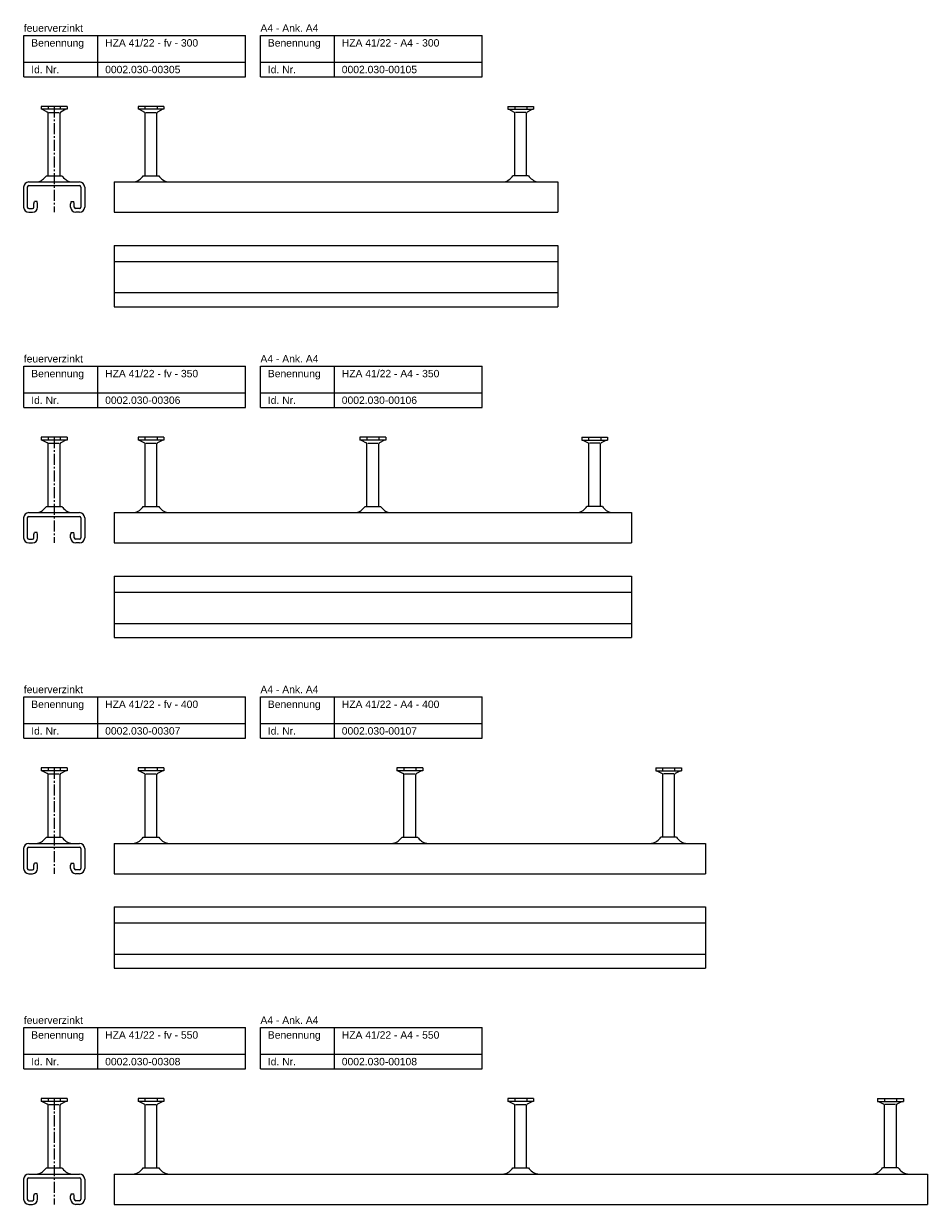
# Model space of a CAD drawing. Header units: millimetres. Extents: x -218 to 5913, y -3930 to 2743.
# Tile 19 of 20: x -218 to 393, y 1051 to 1849. Entities that reach past the tile are written whole.
import ezdxf

# ---------------------------------------------------------------- set-up
doc = ezdxf.new("R2010")
doc.units = ezdxf.units.MM
doc.header["$LTSCALE"] = 10
doc.linetypes.add('MITTE2', pattern=[1.125, 0.75, -0.125, 0.125, -0.125])
doc.layers.add('HALFEN', color=2, linetype='CONTINUOUS')
doc.styles.add('ARIAL50', font='ARIAL.TTF', dxfattribs={"height": 5})

msp = doc.modelspace()

# ---------------------------------------------------------------- linework, layer by layer
at = {"layer": 'HALFEN'}
for p, q in [((-217.75, 1841.25), (-67.75, 1841.25)), ((-217.75, 1813.25), (-217.75, 1841.25)), ((-167.75, 1813.25), (-167.75, 1841.25)), ((-67.75, 1813.25), (-67.75, 1841.25)), ((-57.75, 1841.25), (92.25, 1841.25)), ((-57.75, 1813.25), (-57.75, 1841.25)), ((-7.75, 1813.25), (-7.75, 1841.25)), ((92.25, 1813.25), (92.25, 1841.25)), ((-217.75, 1823.25), (-67.75, 1823.25)), ((-57.75, 1823.25), (92.25, 1823.25)), ((-217.75, 1813.25), (-67.75, 1813.25)), ((-57.75, 1813.25), (92.25, 1813.25)), ((-188.52, 1793.25), (-205.98, 1793.25)), ((-205.98, 1793.25), (-205.98, 1791.35)), ((-188.52, 1791.35), (-205.98, 1791.35)), ((-205.25, 1791.35), (-201.68, 1789.47)), ((-201.32, 1793), (-201.32, 1791.6)), ((-201.25, 1746.45), (-201.25, 1788.77)), ((-200.73, 1789.25), (-193.77, 1789.25)), ((-193.25, 1746.45), (-193.25, 1788.77)), ((-193.18, 1793), (-193.18, 1791.6)), ((-189.25, 1791.35), (-192.82, 1789.47)), ((-188.52, 1793.25), (-188.52, 1791.35)), ((-123.02, 1793.25), (-140.48, 1793.25)), ((-140.48, 1793.25), (-140.48, 1791.35)), ((-123.02, 1791.35), (-140.48, 1791.35)), ((-139.75, 1791.35), (-136.18, 1789.47)), ((-135.82, 1793), (-135.82, 1791.6)), ((-135.75, 1746.45), (-135.75, 1788.77)), ((-135.23, 1789.25), (-128.27, 1789.25)), ((-127.75, 1746.45), (-127.75, 1788.77)), ((-127.68, 1793), (-127.68, 1791.6)), ((-123.75, 1791.35), (-127.32, 1789.47)), ((-123.02, 1793.25), (-123.02, 1791.35)), ((109.52, 1793.25), (126.98, 1793.25)), ((109.52, 1793.25), (109.52, 1791.35)), ((109.52, 1791.35), (126.98, 1791.35)), ((110.25, 1791.35), (113.82, 1789.47)), ((114.18, 1793), (114.18, 1791.6)), ((114.25, 1746.45), (114.25, 1788.77)), ((121.73, 1789.25), (114.77, 1789.25)), ((122.25, 1746.45), (122.25, 1788.77)), ((122.32, 1793), (122.32, 1791.6)), ((126.25, 1791.35), (122.68, 1789.47)), ((126.98, 1793.25), (126.98, 1791.35)), ((-214.4, 1742.25), (-180.1, 1742.25)), ((-214.4, 1739.75), (-180.1, 1739.75)), ((-202.5, 1746.45), (-192, 1746.45)), ((-156.75, 1742.25), (143.25, 1742.25)), ((-156.75, 1742.25), (-156.75, 1721.75)), ((-137, 1746.45), (-126.5, 1746.45)), ((123.5, 1746.45), (113, 1746.45)), ((143.25, 1742.25), (143.25, 1721.75)), ((-217.9, 1738.75), (-217.9, 1725.25)), ((-215.4, 1738.75), (-215.4, 1725.25)), ((-179.1, 1738.75), (-179.1, 1725.25)), ((-176.6, 1738.75), (-176.6, 1725.25)), ((-214.4, 1724.25), (-211.9, 1724.25)), ((-210.9, 1727.45), (-210.5, 1728.95)), ((-210.9, 1725.25), (-210.9, 1727.45)), ((-208.8, 1728.95), (-210.5, 1728.95)), ((-208.4, 1727.45), (-208.8, 1728.95)), ((-208.4, 1725.25), (-208.4, 1727.45)), ((-185.7, 1728.95), (-186.1, 1727.45)), ((-186.1, 1725.25), (-186.1, 1727.45)), ((-185.7, 1728.95), (-184, 1728.95)), ((-183.6, 1727.45), (-184, 1728.95)), ((-183.6, 1725.25), (-183.6, 1727.45)), ((-180.1, 1724.25), (-182.6, 1724.25)), ((-214.4, 1721.75), (-211.9, 1721.75)), ((-180.1, 1721.75), (-182.6, 1721.75)), ((-156.75, 1721.75), (143.25, 1721.75)), ((-156.75, 1699.25), (143.25, 1699.25)), ((-156.75, 1699.25), (-156.75, 1657.95)), ((143.25, 1699.25), (143.25, 1657.95)), ((-156.75, 1688.5), (143.25, 1688.5)), ((-156.75, 1667.45), (143.25, 1667.45)), ((-156.75, 1657.95), (143.25, 1657.95)), ((-217.75, 1617.75), (-67.75, 1617.75)), ((-217.75, 1589.75), (-217.75, 1617.75)), ((-167.75, 1589.75), (-167.75, 1617.75)), ((-67.75, 1589.75), (-67.75, 1617.75)), ((-57.75, 1617.75), (92.25, 1617.75)), ((-57.75, 1589.75), (-57.75, 1617.75)), ((-7.75, 1589.75), (-7.75, 1617.75)), ((92.25, 1589.75), (92.25, 1617.75)), ((-217.75, 1599.75), (-67.75, 1599.75)), ((-57.75, 1599.75), (92.25, 1599.75)), ((-217.75, 1589.75), (-67.75, 1589.75)), ((-57.75, 1589.75), (92.25, 1589.75)), ((-188.52, 1569.75), (-205.98, 1569.75)), ((-205.98, 1569.75), (-205.98, 1567.85)), ((-188.52, 1567.85), (-205.98, 1567.85)), ((-205.25, 1567.85), (-201.68, 1565.97)), ((-201.32, 1569.5), (-201.32, 1568.1)), ((-201.25, 1522.95), (-201.25, 1565.27)), ((-200.73, 1565.75), (-193.77, 1565.75)), ((-193.25, 1522.95), (-193.25, 1565.27)), ((-193.18, 1569.5), (-193.18, 1568.1)), ((-189.25, 1567.85), (-192.82, 1565.97)), ((-188.52, 1569.75), (-188.52, 1567.85)), ((-123.02, 1569.75), (-140.48, 1569.75)), ((-140.48, 1569.75), (-140.48, 1567.85)), ((-123.02, 1567.85), (-140.48, 1567.85)), ((-139.75, 1567.85), (-136.18, 1565.97)), ((-135.82, 1569.5), (-135.82, 1568.1)), ((-135.75, 1522.95), (-135.75, 1565.27)), ((-135.23, 1565.75), (-128.27, 1565.75)), ((-127.75, 1522.95), (-127.75, 1565.27)), ((-127.68, 1569.5), (-127.68, 1568.1)), ((-123.75, 1567.85), (-127.32, 1565.97)), ((-123.02, 1569.75), (-123.02, 1567.85)), ((26.98, 1569.75), (9.52, 1569.75)), ((9.52, 1569.75), (9.52, 1567.85)), ((26.98, 1567.85), (9.52, 1567.85)), ((10.25, 1567.85), (13.82, 1565.97)), ((14.18, 1569.5), (14.18, 1568.1)), ((14.25, 1522.95), (14.25, 1565.27)), ((14.77, 1565.75), (21.73, 1565.75)), ((22.25, 1522.95), (22.25, 1565.27)), ((22.32, 1569.5), (22.32, 1568.1)), ((26.25, 1567.85), (22.68, 1565.97)), ((26.98, 1569.75), (26.98, 1567.85)), ((159.52, 1569.75), (176.98, 1569.75)), ((159.52, 1569.75), (159.52, 1567.85)), ((159.52, 1567.85), (176.98, 1567.85)), ((160.25, 1567.85), (163.82, 1565.97)), ((164.18, 1569.5), (164.18, 1568.1)), ((164.25, 1522.95), (164.25, 1565.27)), ((171.73, 1565.75), (164.77, 1565.75)), ((172.25, 1522.95), (172.25, 1565.27)), ((172.32, 1569.5), (172.32, 1568.1)), ((176.25, 1567.85), (172.68, 1565.97)), ((176.98, 1569.75), (176.98, 1567.85)), ((-214.4, 1518.75), (-180.1, 1518.75)), ((-214.4, 1516.25), (-180.1, 1516.25)), ((-202.5, 1522.95), (-192, 1522.95)), ((-156.75, 1518.75), (193.25, 1518.75)), ((-156.75, 1518.75), (-156.75, 1498.25)), ((-137, 1522.95), (-126.5, 1522.95)), ((13, 1522.95), (23.5, 1522.95)), ((173.5, 1522.95), (163, 1522.95)), ((193.25, 1518.75), (193.25, 1498.25)), ((-217.9, 1515.25), (-217.9, 1501.75)), ((-215.4, 1515.25), (-215.4, 1501.75)), ((-179.1, 1515.25), (-179.1, 1501.75)), ((-176.6, 1515.25), (-176.6, 1501.75)), ((-214.4, 1500.75), (-211.9, 1500.75)), ((-210.9, 1503.95), (-210.5, 1505.45)), ((-210.9, 1501.75), (-210.9, 1503.95)), ((-208.8, 1505.45), (-210.5, 1505.45)), ((-208.4, 1503.95), (-208.8, 1505.45)), ((-208.4, 1501.75), (-208.4, 1503.95)), ((-185.7, 1505.45), (-186.1, 1503.95)), ((-186.1, 1501.75), (-186.1, 1503.95)), ((-185.7, 1505.45), (-184, 1505.45)), ((-183.6, 1503.95), (-184, 1505.45)), ((-183.6, 1501.75), (-183.6, 1503.95)), ((-180.1, 1500.75), (-182.6, 1500.75)), ((-214.4, 1498.25), (-211.9, 1498.25)), ((-180.1, 1498.25), (-182.6, 1498.25)), ((-156.75, 1498.25), (193.25, 1498.25)), ((-156.75, 1475.75), (193.25, 1475.75)), ((-156.75, 1475.75), (-156.75, 1434.45)), ((193.25, 1475.75), (193.25, 1434.45)), ((-156.75, 1465), (193.25, 1465)), ((-156.75, 1443.95), (193.25, 1443.95)), ((-156.75, 1434.45), (193.25, 1434.45)), ((-217.75, 1394.25), (-67.75, 1394.25)), ((-217.75, 1366.25), (-217.75, 1394.25)), ((-167.75, 1366.25), (-167.75, 1394.25)), ((-67.75, 1366.25), (-67.75, 1394.25)), ((-57.75, 1394.25), (92.25, 1394.25)), ((-57.75, 1366.25), (-57.75, 1394.25)), ((-7.75, 1366.25), (-7.75, 1394.25)), ((92.25, 1366.25), (92.25, 1394.25)), ((-217.75, 1376.25), (-67.75, 1376.25)), ((-57.75, 1376.25), (92.25, 1376.25)), ((-217.75, 1366.25), (-67.75, 1366.25)), ((-57.75, 1366.25), (92.25, 1366.25)), ((-188.52, 1346.25), (-205.98, 1346.25)), ((-205.98, 1346.25), (-205.98, 1344.35)), ((-188.52, 1344.35), (-205.98, 1344.35)), ((-205.25, 1344.35), (-201.68, 1342.47)), ((-201.32, 1346), (-201.32, 1344.6)), ((-201.25, 1299.45), (-201.25, 1341.77)), ((-200.73, 1342.25), (-193.77, 1342.25)), ((-193.25, 1299.45), (-193.25, 1341.77)), ((-193.18, 1346), (-193.18, 1344.6)), ((-189.25, 1344.35), (-192.82, 1342.47)), ((-188.52, 1346.25), (-188.52, 1344.35)), ((-123.02, 1346.25), (-140.48, 1346.25)), ((-140.48, 1346.25), (-140.48, 1344.35)), ((-123.02, 1344.35), (-140.48, 1344.35)), ((-139.75, 1344.35), (-136.18, 1342.47)), ((-135.82, 1346), (-135.82, 1344.6)), ((-135.75, 1299.45), (-135.75, 1341.77)), ((-135.23, 1342.25), (-128.27, 1342.25)), ((-127.75, 1299.45), (-127.75, 1341.77)), ((-127.68, 1346), (-127.68, 1344.6)), ((-123.75, 1344.35), (-127.32, 1342.47)), ((-123.02, 1346.25), (-123.02, 1344.35)), ((51.98, 1346.25), (34.52, 1346.25)), ((34.52, 1346.25), (34.52, 1344.35)), ((51.98, 1344.35), (34.52, 1344.35)), ((35.25, 1344.35), (38.82, 1342.47)), ((39.18, 1346), (39.18, 1344.6)), ((39.25, 1299.45), (39.25, 1341.77)), ((39.77, 1342.25), (46.73, 1342.25)), ((47.25, 1299.45), (47.25, 1341.77)), ((47.32, 1346), (47.32, 1344.6)), ((51.25, 1344.35), (47.68, 1342.47)), ((51.98, 1346.25), (51.98, 1344.35)), ((209.52, 1346.25), (226.98, 1346.25)), ((209.52, 1346.25), (209.52, 1344.35)), ((209.52, 1344.35), (226.98, 1344.35)), ((210.25, 1344.35), (213.82, 1342.47)), ((214.18, 1346), (214.18, 1344.6)), ((214.25, 1299.45), (214.25, 1341.77)), ((221.73, 1342.25), (214.77, 1342.25)), ((222.25, 1299.45), (222.25, 1341.77)), ((222.32, 1346), (222.32, 1344.6)), ((226.25, 1344.35), (222.68, 1342.47)), ((226.98, 1346.25), (226.98, 1344.35)), ((-214.4, 1295.25), (-180.1, 1295.25)), ((-202.5, 1299.45), (-192, 1299.45)), ((-156.75, 1295.25), (243.25, 1295.25)), ((-156.75, 1295.25), (-156.75, 1274.75)), ((-137, 1299.45), (-126.5, 1299.45)), ((38, 1299.45), (48.5, 1299.45)), ((223.5, 1299.45), (213, 1299.45)), ((243.25, 1295.25), (243.25, 1274.75)), ((-217.9, 1291.75), (-217.9, 1278.25)), ((-215.4, 1291.75), (-215.4, 1278.25)), ((-214.4, 1292.75), (-180.1, 1292.75)), ((-179.1, 1291.75), (-179.1, 1278.25)), ((-176.6, 1291.75), (-176.6, 1278.25)), ((-214.4, 1277.25), (-211.9, 1277.25)), ((-210.9, 1280.45), (-210.5, 1281.95)), ((-210.9, 1278.25), (-210.9, 1280.45)), ((-208.8, 1281.95), (-210.5, 1281.95)), ((-208.4, 1280.45), (-208.8, 1281.95)), ((-208.4, 1278.25), (-208.4, 1280.45)), ((-185.7, 1281.95), (-186.1, 1280.45)), ((-186.1, 1278.25), (-186.1, 1280.45)), ((-185.7, 1281.95), (-184, 1281.95)), ((-183.6, 1280.45), (-184, 1281.95)), ((-183.6, 1278.25), (-183.6, 1280.45)), ((-180.1, 1277.25), (-182.6, 1277.25)), ((-214.4, 1274.75), (-211.9, 1274.75)), ((-180.1, 1274.75), (-182.6, 1274.75)), ((-156.75, 1274.75), (243.25, 1274.75)), ((-156.75, 1252.25), (243.25, 1252.25)), ((-156.75, 1252.25), (-156.75, 1210.95)), ((243.25, 1252.25), (243.25, 1210.95)), ((-156.75, 1241.5), (243.25, 1241.5)), ((-156.75, 1220.45), (243.25, 1220.45)), ((-156.75, 1210.95), (243.25, 1210.95)), ((-217.75, 1170.75), (-67.75, 1170.75)), ((-217.75, 1142.75), (-217.75, 1170.75)), ((-167.75, 1142.75), (-167.75, 1170.75)), ((-67.75, 1142.75), (-67.75, 1170.75)), ((-57.75, 1170.75), (92.25, 1170.75)), ((-57.75, 1142.75), (-57.75, 1170.75)), ((-7.75, 1142.75), (-7.75, 1170.75)), ((92.25, 1142.75), (92.25, 1170.75)), ((-217.75, 1152.75), (-67.75, 1152.75)), ((-57.75, 1152.75), (92.25, 1152.75)), ((-217.75, 1142.75), (-67.75, 1142.75)), ((-57.75, 1142.75), (92.25, 1142.75)), ((-188.52, 1122.75), (-205.98, 1122.75)), ((-205.98, 1122.75), (-205.98, 1120.85)), ((-188.52, 1120.85), (-205.98, 1120.85)), ((-205.25, 1120.85), (-201.68, 1118.97)), ((-201.32, 1122.5), (-201.32, 1121.1)), ((-201.25, 1075.95), (-201.25, 1118.27)), ((-200.73, 1118.75), (-193.77, 1118.75)), ((-193.25, 1075.95), (-193.25, 1118.27)), ((-193.18, 1122.5), (-193.18, 1121.1)), ((-189.25, 1120.85), (-192.82, 1118.97)), ((-188.52, 1122.75), (-188.52, 1120.85)), ((-123.02, 1122.75), (-140.48, 1122.75)), ((-140.48, 1122.75), (-140.48, 1120.85)), ((-123.02, 1120.85), (-140.48, 1120.85)), ((-139.75, 1120.85), (-136.18, 1118.97)), ((-135.82, 1122.5), (-135.82, 1121.1)), ((-135.75, 1075.95), (-135.75, 1118.27)), ((-135.23, 1118.75), (-128.27, 1118.75)), ((-127.75, 1075.95), (-127.75, 1118.27)), ((-127.68, 1122.5), (-127.68, 1121.1)), ((-123.75, 1120.85), (-127.32, 1118.97)), ((-123.02, 1122.75), (-123.02, 1120.85)), ((126.98, 1122.75), (109.52, 1122.75)), ((109.52, 1122.75), (109.52, 1120.85)), ((126.98, 1120.85), (109.52, 1120.85)), ((110.25, 1120.85), (113.82, 1118.97)), ((114.18, 1122.5), (114.18, 1121.1)), ((114.25, 1075.95), (114.25, 1118.27)), ((114.77, 1118.75), (121.73, 1118.75)), ((122.25, 1075.95), (122.25, 1118.27)), ((122.32, 1122.5), (122.32, 1121.1)), ((126.25, 1120.85), (122.68, 1118.97)), ((126.98, 1122.75), (126.98, 1120.85)), ((359.52, 1122.75), (376.98, 1122.75)), ((359.52, 1122.75), (359.52, 1120.85)), ((359.52, 1120.85), (376.98, 1120.85)), ((360.25, 1120.85), (363.82, 1118.97)), ((364.18, 1122.5), (364.18, 1121.1)), ((364.25, 1075.95), (364.25, 1118.27)), ((371.73, 1118.75), (364.77, 1118.75)), ((372.25, 1075.95), (372.25, 1118.27)), ((372.32, 1122.5), (372.32, 1121.1)), ((376.25, 1120.85), (372.68, 1118.97)), ((376.98, 1122.75), (376.98, 1120.85)), ((-214.4, 1071.75), (-180.1, 1071.75)), ((-202.5, 1075.95), (-192, 1075.95)), ((-156.75, 1071.75), (393.25, 1071.75)), ((-156.75, 1071.75), (-156.75, 1051.25)), ((-137, 1075.95), (-126.5, 1075.95)), ((113, 1075.95), (123.5, 1075.95)), ((373.5, 1075.95), (363, 1075.95)), ((393.25, 1071.75), (393.25, 1051.25)), ((-217.9, 1068.25), (-217.9, 1054.75)), ((-215.4, 1068.25), (-215.4, 1054.75)), ((-214.4, 1069.25), (-180.1, 1069.25)), ((-179.1, 1068.25), (-179.1, 1054.75)), ((-176.6, 1068.25), (-176.6, 1054.75)), ((-214.4, 1053.75), (-211.9, 1053.75)), ((-210.9, 1056.95), (-210.5, 1058.45)), ((-210.9, 1054.75), (-210.9, 1056.95)), ((-208.8, 1058.45), (-210.5, 1058.45)), ((-208.4, 1056.95), (-208.8, 1058.45)), ((-208.4, 1054.75), (-208.4, 1056.95)), ((-185.7, 1058.45), (-186.1, 1056.95)), ((-186.1, 1054.75), (-186.1, 1056.95)), ((-185.7, 1058.45), (-184, 1058.45)), ((-183.6, 1056.95), (-184, 1058.45)), ((-183.6, 1054.75), (-183.6, 1056.95)), ((-180.1, 1053.75), (-182.6, 1053.75)), ((-214.4, 1051.25), (-211.9, 1051.25)), ((-180.1, 1051.25), (-182.6, 1051.25)), ((-156.75, 1051.25), (393.25, 1051.25))]:
    msp.add_line(p, q, dxfattribs=at)
at = {"layer": 'HALFEN', "color": 1, "linetype": 'MITTE2'}
for p, q in [((-197.25, 1793.25), (-197.25, 1721.75)), ((-197.25, 1569.75), (-197.25, 1498.25)), ((-197.25, 1346.25), (-197.25, 1274.75)), ((-197.25, 1122.75), (-197.25, 1051.25))]:
    msp.add_line(p, q, dxfattribs=at)
at = {"layer": 'HALFEN'}
for centre, radius, start, end in [((-202.05, 1788.77), 0.8, 0, 62.30053), ((-192.45, 1788.77), 0.8, 117.69947, 180), ((-136.55, 1788.77), 0.8, 0, 62.30053), ((-126.95, 1788.77), 0.8, 117.69947, 180), ((113.45, 1788.77), 0.8, 0, 62.30053), ((123.05, 1788.77), 0.8, 117.69947, 180), ((-214.4, 1738.75), 3.5, 90, 180), ((-214.4, 1738.75), 1, 90, 180), ((-210.79, 1752.04), 10, 283.18044, 326.01848), ((-183.71, 1752.04), 10, 213.98152, 256.81956), ((-180.1, 1738.75), 3.5, 0, 90), ((-180.1, 1738.75), 1, 0, 90), ((-143.47, 1744.25), 2, 270, 283.18044), ((-145.29, 1752.04), 10, 283.18044, 326.01848), ((-118.21, 1752.04), 10, 213.98152, 256.81956), ((-120.03, 1744.25), 2, 256.81956, 270), ((106.53, 1744.25), 2, 270, 283.18044), ((104.71, 1752.04), 10, 283.18044, 326.01848), ((131.79, 1752.04), 10, 213.98152, 256.81956), ((129.97, 1744.25), 2, 256.81956, 270), ((-214.4, 1725.25), 3.5, 180, 270), ((-214.4, 1725.25), 1, 180, 270), ((-211.9, 1725.25), 1, 270, 0), ((-211.9, 1725.25), 3.5, 270, 0), ((-182.6, 1725.25), 3.5, 180, 270), ((-182.6, 1725.25), 1, 180, 270), ((-180.1, 1725.25), 1, 270, 0), ((-180.1, 1725.25), 3.5, 270, 0), ((-202.05, 1565.27), 0.8, 0, 62.30053), ((-192.45, 1565.27), 0.8, 117.69947, 180), ((-136.55, 1565.27), 0.8, 0, 62.30053), ((-126.95, 1565.27), 0.8, 117.69947, 180), ((13.45, 1565.27), 0.8, 0, 62.30053), ((23.05, 1565.27), 0.8, 117.69947, 180), ((163.45, 1565.27), 0.8, 0, 62.30053), ((173.05, 1565.27), 0.8, 117.69947, 180), ((-214.4, 1515.25), 3.5, 90, 180), ((-214.4, 1515.25), 1, 90, 180), ((-210.79, 1528.54), 10, 283.18044, 326.01848), ((-183.71, 1528.54), 10, 213.98152, 256.81956), ((-180.1, 1515.25), 3.5, 0, 90), ((-180.1, 1515.25), 1, 0, 90), ((-143.47, 1520.75), 2, 270, 283.18044), ((-145.29, 1528.54), 10, 283.18044, 326.01848), ((-118.21, 1528.54), 10, 213.98152, 256.81956), ((-120.03, 1520.75), 2, 256.81956, 270), ((6.53, 1520.75), 2, 270, 283.18044), ((4.71, 1528.54), 10, 283.18044, 326.01848), ((31.79, 1528.54), 10, 213.98152, 256.81956), ((29.97, 1520.75), 2, 256.81956, 270), ((156.53, 1520.75), 2, 270, 283.18044), ((154.71, 1528.54), 10, 283.18044, 326.01848), ((181.79, 1528.54), 10, 213.98152, 256.81956), ((179.97, 1520.75), 2, 256.81956, 270), ((-214.4, 1501.75), 3.5, 180, 270), ((-214.4, 1501.75), 1, 180, 270), ((-211.9, 1501.75), 1, 270, 0), ((-211.9, 1501.75), 3.5, 270, 0), ((-182.6, 1501.75), 3.5, 180, 270), ((-182.6, 1501.75), 1, 180, 270), ((-180.1, 1501.75), 1, 270, 0), ((-180.1, 1501.75), 3.5, 270, 0), ((-202.05, 1341.77), 0.8, 0, 62.30053), ((-192.45, 1341.77), 0.8, 117.69947, 180), ((-136.55, 1341.77), 0.8, 0, 62.30053), ((-126.95, 1341.77), 0.8, 117.69947, 180), ((38.45, 1341.77), 0.8, 0, 62.30053), ((48.05, 1341.77), 0.8, 117.69947, 180), ((213.45, 1341.77), 0.8, 0, 62.30053), ((223.05, 1341.77), 0.8, 117.69947, 180), ((-214.4, 1291.75), 3.5, 90, 180), ((-210.79, 1305.04), 10, 283.18044, 326.01848), ((-183.71, 1305.04), 10, 213.98152, 256.81956), ((-180.1, 1291.75), 3.5, 0, 90), ((-143.47, 1297.25), 2, 270, 283.18044), ((-145.29, 1305.04), 10, 283.18044, 326.01848), ((-118.21, 1305.04), 10, 213.98152, 256.81956), ((-120.03, 1297.25), 2, 256.81956, 270), ((31.53, 1297.25), 2, 270, 283.18044), ((29.71, 1305.04), 10, 283.18044, 326.01848), ((56.79, 1305.04), 10, 213.98152, 256.81956), ((54.97, 1297.25), 2, 256.81956, 270), ((206.53, 1297.25), 2, 270, 283.18044), ((204.71, 1305.04), 10, 283.18044, 326.01848), ((231.79, 1305.04), 10, 213.98152, 256.81956), ((229.97, 1297.25), 2, 256.81956, 270), ((-214.4, 1291.75), 1, 90, 180), ((-180.1, 1291.75), 1, 0, 90), ((-214.4, 1278.25), 3.5, 180, 270), ((-214.4, 1278.25), 1, 180, 270), ((-211.9, 1278.25), 1, 270, 0), ((-211.9, 1278.25), 3.5, 270, 0), ((-182.6, 1278.25), 3.5, 180, 270), ((-182.6, 1278.25), 1, 180, 270), ((-180.1, 1278.25), 1, 270, 0), ((-180.1, 1278.25), 3.5, 270, 0), ((-202.05, 1118.27), 0.8, 0, 62.30053), ((-192.45, 1118.27), 0.8, 117.69947, 180), ((-136.55, 1118.27), 0.8, 0, 62.30053), ((-126.95, 1118.27), 0.8, 117.69947, 180), ((113.45, 1118.27), 0.8, 0, 62.30053), ((123.05, 1118.27), 0.8, 117.69947, 180), ((363.45, 1118.27), 0.8, 0, 62.30053), ((373.05, 1118.27), 0.8, 117.69947, 180), ((-214.4, 1068.25), 3.5, 90, 180), ((-210.79, 1081.54), 10, 283.18044, 326.01848), ((-183.71, 1081.54), 10, 213.98152, 256.81956), ((-180.1, 1068.25), 3.5, 0, 90), ((-143.47, 1073.75), 2, 270, 283.18044), ((-145.29, 1081.54), 10, 283.18044, 326.01848), ((-118.21, 1081.54), 10, 213.98152, 256.81956), ((-120.03, 1073.75), 2, 256.81956, 270), ((106.53, 1073.75), 2, 270, 283.18044), ((104.71, 1081.54), 10, 283.18044, 326.01848), ((131.79, 1081.54), 10, 213.98152, 256.81956), ((129.97, 1073.75), 2, 256.81956, 270), ((356.53, 1073.75), 2, 270, 283.18044), ((354.71, 1081.54), 10, 283.18044, 326.01848), ((381.79, 1081.54), 10, 213.98152, 256.81956), ((379.97, 1073.75), 2, 256.81956, 270), ((-214.4, 1068.25), 1, 90, 180), ((-180.1, 1068.25), 1, 0, 90), ((-214.4, 1054.75), 3.5, 180, 270), ((-214.4, 1054.75), 1, 180, 270), ((-211.9, 1054.75), 1, 270, 0), ((-211.9, 1054.75), 3.5, 270, 0), ((-182.6, 1054.75), 3.5, 180, 270), ((-182.6, 1054.75), 1, 180, 270), ((-180.1, 1054.75), 1, 270, 0), ((-180.1, 1054.75), 3.5, 270, 0)]:
    msp.add_arc(centre, radius, start, end, dxfattribs=at)

# ---------------------------------------------------------------- texts
at = {"layer": 'HALFEN', "style": 'ARIAL50'}
for s, p in [('feuerverzinkt', (-217.75, 1843.75)), ('A4 - Ank. A4', (-57.75, 1843.75)), ('Benennung', (-212.75, 1833.75)), ('HZA 41/22 - fv - 300', (-162.75, 1833.75)), ('Benennung', (-52.75, 1833.75)), ('HZA 41/22 - A4 - 300', (-2.75, 1833.75)), ('Id. Nr.', (-212.75, 1815.75)), ('0002.030-00305', (-162.75, 1815.75)), ('Id. Nr.', (-52.75, 1815.75)), ('0002.030-00105', (-2.75, 1815.75)), ('feuerverzinkt', (-217.75, 1620.25)), ('A4 - Ank. A4', (-57.75, 1620.25)), ('Benennung', (-212.75, 1610.25)), ('HZA 41/22 - fv - 350', (-162.75, 1610.25)), ('Benennung', (-52.75, 1610.25)), ('HZA 41/22 - A4 - 350', (-2.75, 1610.25)), ('Id. Nr.', (-212.75, 1592.25)), ('0002.030-00306', (-162.75, 1592.25)), ('Id. Nr.', (-52.75, 1592.25)), ('0002.030-00106', (-2.75, 1592.25)), ('feuerverzinkt', (-217.75, 1396.75)), ('A4 - Ank. A4', (-57.75, 1396.75)), ('Benennung', (-212.75, 1386.75)), ('HZA 41/22 - fv - 400', (-162.75, 1386.75)), ('Benennung', (-52.75, 1386.75)), ('HZA 41/22 - A4 - 400', (-2.75, 1386.75)), ('Id. Nr.', (-212.75, 1368.75)), ('0002.030-00307', (-162.75, 1368.75)), ('Id. Nr.', (-52.75, 1368.75)), ('0002.030-00107', (-2.75, 1368.75)), ('feuerverzinkt', (-217.75, 1173.25)), ('A4 - Ank. A4', (-57.75, 1173.25)), ('Benennung', (-212.75, 1163.25)), ('HZA 41/22 - fv - 550', (-162.75, 1163.25)), ('Benennung', (-52.75, 1163.25)), ('HZA 41/22 - A4 - 550', (-2.75, 1163.25)), ('Id. Nr.', (-212.75, 1145.25)), ('0002.030-00308', (-162.75, 1145.25)), ('Id. Nr.', (-52.75, 1145.25)), ('0002.030-00108', (-2.75, 1145.25))]:
    msp.add_text(s, height=5, dxfattribs=at).set_placement(p)

doc.saveas('drawing.dxf')
